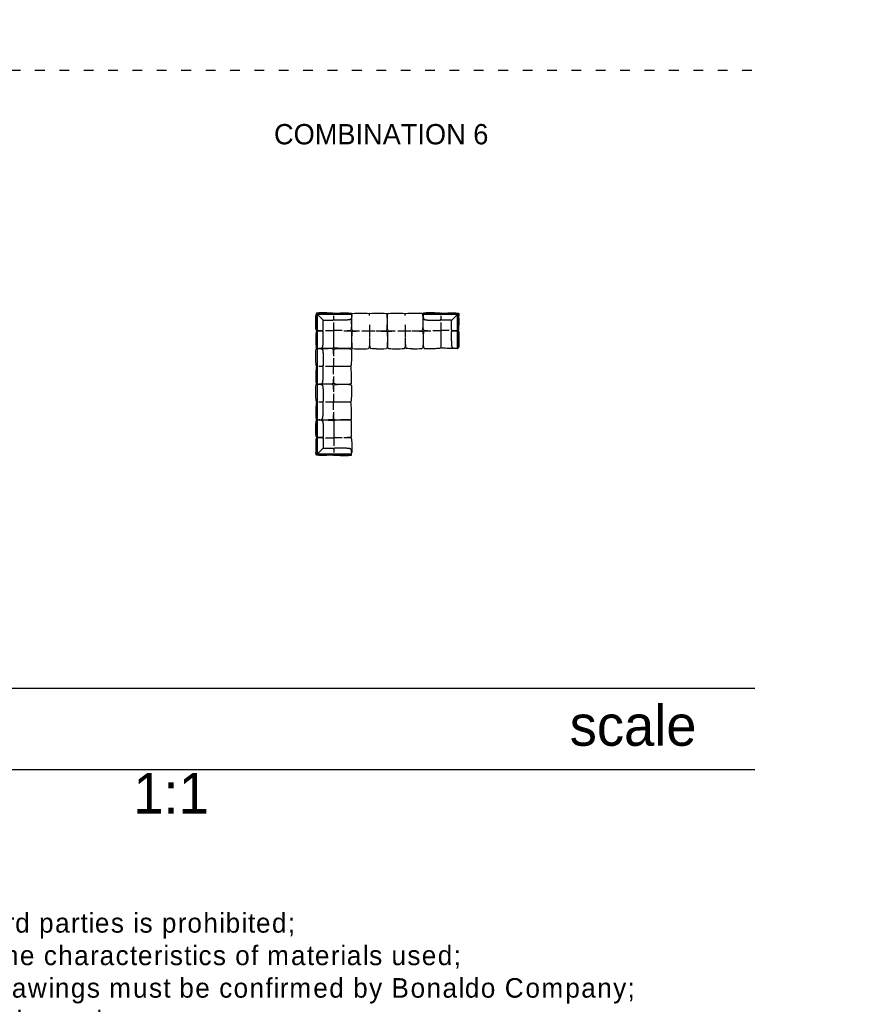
# Model space of a CAD drawing. Header units: millimetres. Extents: x -1609 to 20177350, y 5207 to 48962.
# Tile 8 of 14: x 102890 to 123401, y 5207 to 29442. Entities that reach past the tile are written whole.
import ezdxf

# ---------------------------------------------------------------- set-up
doc = ezdxf.new("R2010")
doc.units = ezdxf.units.MM
doc.linetypes.add('ACAD_ISO03W100', pattern=[30, 12, -18])
doc.layers.add('0. Text', color=7, linetype='Continuous')
doc.layers.add('1. Drawing', color=253, linetype='Continuous')
doc.styles.add('CENTURY_GOTHIC', font='GOTHIC.TTF')

msp = doc.modelspace()

# ---------------------------------------------------------------- hatches: boundary and pattern name
at = {"layer": '1. Drawing'}
h = msp.add_hatch(color=256, dxfattribs=at)
h.dxf.hatch_style = 1
h.paths.add_polyline_path([(110206, 21338), (110206, 20482, 1.041627), (110211, 20483), (110211, 20483), (110211, 21338, 1)])
h = msp.add_hatch(color=256, dxfattribs=at)
h.dxf.hatch_style = 1
h.paths.add_polyline_path([(110206, 20458), (110206, 19603, 1.041627), (110211, 19603), (110211, 19603), (110211, 20458, 1)])

# ---------------------------------------------------------------- linework, layer by layer
at = {"linetype": 'ACAD_ISO03W100', "ltscale": 20}
msp.add_lwpolyline([(66666, 28203), (120977, 28203)], dxfattribs=at)
for points in [[(120977, 12982), (66666, 12982)], [(120977, 10982), (66666, 10982)]]:
    msp.add_lwpolyline(points)
at = {"layer": '1. Drawing', "linetype": 'Continuous'}
for p, q in [((110206, 22192), (110206, 21348)), ((110211, 22197), (111055, 22197)), ((111055, 22192), (110211, 22192)), ((110211, 21348), (110211, 22192)), ((113663, 22197), (112819, 22197)), ((112819, 22192), (113663, 22192)), ((113663, 21348), (113663, 22192)), ((113668, 22192), (113668, 21348)), ((111312, 21781), (111633, 21781)), ((112192, 21782), (112513, 21782)), ((110206, 21347), (110206, 20472)), ((110211, 21348), (110211, 20472)), ((110206, 20468), (110206, 19593)), ((110211, 20468), (110211, 19593)), ((110206, 18749), (110206, 19593)), ((110211, 19593), (110211, 18749)), ((111055, 18749), (110211, 18749)), ((110211, 18744), (111055, 18744))]:
    msp.add_line(p, q, dxfattribs=at)
for points in [[(110181, 22197, 0.020557), (110177, 22152)], [(110207, 22195), (110191, 22211, 0.620427), (110183, 22208), (110181, 22197)], [(110596, 22221), (110446, 22224), (110382, 22227), (110317, 22227), (110252, 22224), (110195, 22219, 0.633573), (110192, 22211), (110362, 22042)], [(113279, 22221), (113428, 22224), (113493, 22227), (113558, 22227), (113622, 22224), (113680, 22219, -0.633573), (113683, 22211), (113512, 22042)], [(113668, 22195), (113683, 22211, -0.620427), (113692, 22208), (113694, 22197)], [(113694, 22197, -0.020557), (113698, 22152)], [(110356, 22027, -0.423775), (110377, 22047)], [(113518, 22027, 0.423775), (113498, 22047)], [(110356, 18914, 0.423775), (110377, 18894)], [(110181, 18744, -0.020557), (110177, 18790)], [(110207, 18746), (110191, 18730, -0.620427), (110183, 18733), (110181, 18744)], [(110596, 18721), (110446, 18717), (110382, 18714), (110317, 18714), (110252, 18717), (110195, 18722, -0.633573), (110192, 18730), (110362, 18900)]]:
    msp.add_lwpolyline(points, format="xyb", dxfattribs=at)
for points in [[(110377, 22047), (110380, 22047), (110386, 22047), (110392, 22047), (110398, 22047), (110410, 22047), (110422, 22047), (110428, 22047), (110434, 22047), (110440, 22046), (110445, 22046), (110451, 22046), (110456, 22046), (110552, 22047), (110556, 22047), (110561, 22047), (110565, 22046), (110569, 22046), (110573, 22046), (110577, 22046), (110580, 22046), (110584, 22046), (110587, 22047), (110590, 22047), (110593, 22047), (110596, 22048), (110598, 22049), (110601, 22049), (110603, 22050), (110605, 22051), (110607, 22052), (110609, 22053), (110610, 22054), (110612, 22055), (110613, 22056), (110614, 22058), (110615, 22059), (110616, 22061), (110616, 22061), (110616, 22063), (110616, 22064), (110617, 22065), (110617, 22067), (110617, 22069), (110617, 22071), (110617, 22073), (110617, 22076), (110617, 22079), (110617, 22080), (110617, 22082), (110617, 22084), (110617, 22086), (110617, 22088), (110617, 22090), (110617, 22092), (110617, 22094), (110617, 22097), (110617, 22099), (110617, 22102), (110617, 22105), (110617, 22108), (110617, 22111), (110617, 22114), (110618, 22117), (110618, 22121), (110618, 22124), (110618, 22128), (110618, 22132), (110618, 22136), (110618, 22140), (110618, 22144), (110618, 22149)], [(111059, 22156), (111059, 22153), (111058, 22150), (111058, 22145), (111058, 22140), (111057, 22135), (111057, 22131), (111057, 22127), (111056, 22123), (111056, 22119), (111056, 22116), (111055, 22113), (111055, 22110), (111054, 22108), (111054, 22105), (111053, 22103), (111053, 22101), (111053, 22099), (111052, 22098), (111052, 22096), (111051, 22095), (111051, 22094), (111050, 22091), (111049, 22089), (111048, 22088), (111047, 22086), (111046, 22083), (111044, 22080), (111042, 22077), (111040, 22075), (111038, 22073), (111036, 22070), (111034, 22069), (111033, 22068), (111031, 22067), (111030, 22066), (111028, 22065), (111026, 22064), (111024, 22063), (111022, 22062), (111020, 22061), (111017, 22060), (111014, 22059), (111012, 22058), (111009, 22057), (111006, 22056), (111002, 22056), (110999, 22055), (110995, 22055), (110992, 22054), (110984, 22053), (110977, 22052), (110969, 22052), (110962, 22051), (110955, 22051), (110947, 22050), (110934, 22049), (110920, 22049), (110913, 22049), (110905, 22048), (110902, 22048), (110898, 22048), (110894, 22048), (110890, 22048), (110885, 22048), (110881, 22048), (110876, 22048), (110871, 22048), (110866, 22048), (110861, 22047), (110855, 22047), (110849, 22047), (110843, 22047), (110837, 22047), (110825, 22047), (110803, 22047), (110797, 22047), (110791, 22047), (110785, 22046), (110780, 22046), (110775, 22046), (110769, 22046), (110683, 22047), (110679, 22047), (110674, 22047), (110670, 22046), (110666, 22046), (110662, 22046), (110658, 22046), (110655, 22046), (110651, 22046), (110648, 22047), (110645, 22047), (110642, 22047), (110639, 22048), (110637, 22049), (110635, 22049), (110632, 22050), (110630, 22051), (110628, 22052), (110627, 22053), (110625, 22054), (110624, 22055), (110622, 22056), (110621, 22058), (110620, 22059), (110620, 22061), (110619, 22061), (110619, 22063), (110619, 22064), (110619, 22065), (110619, 22067), (110618, 22069), (110618, 22071), (110618, 22073), (110618, 22076), (110618, 22079), (110618, 22080), (110618, 22082), (110618, 22084), (110618, 22086), (110618, 22088), (110618, 22090), (110618, 22092), (110618, 22094), (110618, 22097), (110618, 22099), (110618, 22102), (110618, 22105), (110618, 22108), (110618, 22111), (110618, 22114), (110618, 22117), (110618, 22121), (110618, 22124), (110618, 22128), (110618, 22132), (110618, 22136), (110618, 22140), (110618, 22144), (110618, 22149)], [(110641, 22221), (110779, 22224), (110854, 22227), (110918, 22227), (110983, 22224), (111047, 22219)], [(111052, 22215), (111054, 22197)], [(111055, 22192), (111056, 22183), (111059, 22150), (111058, 22116)], [(112820, 22192), (112818, 22183), (112816, 22150), (112816, 22116)], [(112816, 22156), (112816, 22153), (112816, 22150), (112816, 22145), (112817, 22140), (112817, 22135), (112817, 22131), (112818, 22127), (112818, 22123), (112819, 22119), (112819, 22116), (112819, 22113), (112820, 22110), (112820, 22108), (112821, 22105), (112821, 22103), (112822, 22101), (112822, 22099), (112823, 22098), (112823, 22096), (112823, 22095), (112824, 22094), (112825, 22091), (112826, 22089), (112826, 22088), (112827, 22086), (112829, 22083), (112831, 22080), (112832, 22077), (112834, 22075), (112836, 22073), (112839, 22070), (112840, 22069), (112842, 22068), (112843, 22067), (112845, 22066), (112847, 22065), (112849, 22064), (112851, 22063), (112853, 22062), (112855, 22061), (112857, 22060), (112860, 22059), (112863, 22058), (112866, 22057), (112869, 22056), (112872, 22056), (112876, 22055), (112879, 22055), (112883, 22054), (112890, 22053), (112898, 22052), (112905, 22052), (112913, 22051), (112920, 22051), (112927, 22050), (112941, 22049), (112955, 22049), (112962, 22049), (112969, 22048), (112973, 22048), (112977, 22048), (112981, 22048), (112985, 22048), (112989, 22048), (112994, 22048), (112998, 22048), (113003, 22048), (113009, 22048), (113014, 22047), (113020, 22047), (113025, 22047), (113031, 22047), (113037, 22047), (113050, 22047), (113072, 22047), (113078, 22047), (113084, 22047), (113089, 22046), (113095, 22046), (113100, 22046), (113105, 22046), (113191, 22047), (113196, 22047), (113200, 22047), (113205, 22046), (113209, 22046), (113213, 22046), (113216, 22046), (113220, 22046), (113223, 22046), (113226, 22047), (113229, 22047), (113232, 22047), (113235, 22048), (113238, 22049), (113240, 22049), (113242, 22050), (113244, 22051), (113246, 22052), (113248, 22053), (113250, 22054), (113251, 22055), (113252, 22056), (113253, 22058), (113254, 22059), (113255, 22061), (113255, 22061), (113255, 22063), (113256, 22064), (113256, 22065), (113256, 22067), (113256, 22069), (113256, 22071), (113256, 22073), (113257, 22076), (113257, 22079), (113257, 22080), (113257, 22082), (113257, 22084), (113257, 22086), (113257, 22088), (113257, 22090), (113257, 22092), (113257, 22094), (113257, 22097), (113257, 22099), (113257, 22102), (113257, 22105), (113257, 22108), (113257, 22111), (113257, 22114), (113257, 22117), (113257, 22121), (113257, 22124), (113257, 22128), (113257, 22132), (113257, 22136), (113257, 22140), (113257, 22144), (113257, 22149)], [(112823, 22215), (112820, 22197)], [(113234, 22221), (113096, 22224), (113021, 22227), (112956, 22227), (112892, 22224), (112827, 22219)], [(113498, 22047), (113494, 22047), (113488, 22047), (113483, 22047), (113477, 22047), (113464, 22047), (113452, 22047), (113446, 22047), (113440, 22047), (113435, 22046), (113429, 22046), (113424, 22046), (113419, 22046), (113323, 22047), (113318, 22047), (113314, 22047), (113309, 22046), (113305, 22046), (113301, 22046), (113298, 22046), (113294, 22046), (113291, 22046), (113288, 22047), (113284, 22047), (113282, 22047), (113279, 22048), (113276, 22049), (113274, 22049), (113272, 22050), (113270, 22051), (113268, 22052), (113266, 22053), (113264, 22054), (113263, 22055), (113262, 22056), (113261, 22058), (113260, 22059), (113259, 22061), (113259, 22061), (113258, 22063), (113258, 22064), (113258, 22065), (113258, 22067), (113258, 22069), (113258, 22071), (113257, 22073), (113257, 22076), (113257, 22079), (113257, 22080), (113257, 22082), (113257, 22084), (113257, 22086), (113257, 22088), (113257, 22090), (113257, 22092), (113257, 22094), (113257, 22097), (113257, 22099), (113257, 22102), (113257, 22105), (113257, 22108), (113257, 22111), (113257, 22114), (113257, 22117), (113257, 22121), (113257, 22124), (113257, 22128), (113257, 22132), (113257, 22136), (113257, 22140), (113257, 22144), (113257, 22149)], [(110206, 21786), (110259, 21786), (110264, 21786), (110268, 21786), (110272, 21786), (110276, 21786), (110279, 21786), (110283, 21786), (110286, 21786), (110290, 21786), (110293, 21786), (110296, 21786), (110299, 21786), (110302, 21786), (110304, 21786), (110307, 21786), (110309, 21786), (110312, 21786), (110314, 21786), (110316, 21786), (110318, 21786), (110320, 21786), (110322, 21786), (110323, 21786), (110325, 21786), (110328, 21786), (110331, 21787), (110333, 21787), (110335, 21787), (110337, 21787), (110339, 21787), (110340, 21787), (110341, 21788), (110342, 21788), (110343, 21788), (110345, 21789), (110346, 21790), (110347, 21791), (110349, 21792), (110350, 21793), (110351, 21795), (110352, 21797), (110353, 21799), (110354, 21801), (110354, 21803), (110355, 21805), (110356, 21808), (110356, 21811), (110357, 21814), (110357, 21817), (110357, 21820), (110357, 21823), (110357, 21827), (110357, 21830), (110357, 21834), (110357, 21838), (110357, 21843), (110357, 21847), (110357, 21852), (110358, 21938), (110358, 21943), (110357, 21948), (110357, 21954), (110357, 21969), (110357, 21975), (110357, 21981), (110357, 21993), (110356, 22006), (110356, 22012), (110356, 22018), (110356, 22023), (110356, 22027)], [(110618, 21385), (110618, 21987)], [(110618, 21385), (110618, 21987)], [(110618, 21385), (110618, 21987)], [(110618, 21385), (110618, 21987)], [(111497, 21931), (111497, 21638)], [(112377, 21932), (112377, 21639)], [(113257, 21385), (113257, 21987)], [(113257, 21385), (113257, 21987)], [(113257, 21385), (113257, 21987)], [(113257, 21385), (113257, 21987)], [(113668, 21786), (113615, 21786), (113611, 21786), (113607, 21786), (113603, 21786), (113599, 21786), (113595, 21786), (113592, 21786), (113588, 21786), (113585, 21786), (113582, 21786), (113579, 21786), (113576, 21786), (113573, 21786), (113570, 21786), (113568, 21786), (113565, 21786), (113563, 21786), (113561, 21786), (113559, 21786), (113557, 21786), (113555, 21786), (113553, 21786), (113551, 21786), (113550, 21786), (113547, 21786), (113544, 21787), (113542, 21787), (113540, 21787), (113538, 21787), (113536, 21787), (113535, 21787), (113533, 21788), (113532, 21788), (113531, 21788), (113530, 21789), (113529, 21790), (113527, 21791), (113526, 21792), (113525, 21793), (113524, 21795), (113523, 21797), (113522, 21799), (113521, 21801), (113520, 21803), (113519, 21805), (113519, 21808), (113518, 21811), (113518, 21814), (113518, 21817), (113517, 21820), (113517, 21823), (113517, 21827), (113517, 21830), (113517, 21834), (113517, 21838), (113518, 21843), (113518, 21847), (113518, 21852), (113517, 21938), (113517, 21943), (113517, 21948), (113517, 21954), (113517, 21969), (113518, 21975), (113518, 21981), (113518, 21993), (113518, 22006), (113518, 22012), (113518, 22018), (113518, 22023), (113518, 22027)], [(110275, 21347), (110277, 21347), (110281, 21347), (110284, 21348), (110288, 21348), (110291, 21349), (110294, 21349), (110296, 21349), (110298, 21350), (110301, 21350), (110303, 21351), (110304, 21351), (110306, 21352), (110307, 21352), (110309, 21352), (110310, 21353), (110312, 21354), (110314, 21355), (110316, 21356), (110318, 21356), (110321, 21358), (110324, 21360), (110326, 21361), (110329, 21363), (110331, 21366), (110333, 21368), (110334, 21369), (110336, 21371), (110337, 21372), (110338, 21374), (110339, 21376), (110340, 21378), (110341, 21380), (110342, 21382), (110343, 21384), (110344, 21387), (110345, 21389), (110346, 21392), (110346, 21395), (110347, 21398), (110348, 21401), (110348, 21405), (110349, 21408), (110350, 21412), (110351, 21419), (110351, 21427), (110352, 21434), (110353, 21442), (110353, 21449), (110353, 21456), (110354, 21470), (110355, 21484), (110355, 21491), (110355, 21498), (110355, 21502), (110355, 21506), (110356, 21510), (110356, 21514), (110356, 21518), (110356, 21523), (110356, 21528), (110356, 21532), (110356, 21538), (110356, 21543), (110356, 21549), (110356, 21554), (110356, 21560), (110356, 21566), (110357, 21579), (110357, 21591), (110357, 21597), (110357, 21603), (110357, 21608), (110357, 21614), (110358, 21619), (110358, 21624), (110357, 21720), (110357, 21725), (110357, 21729), (110357, 21734), (110357, 21738), (110357, 21742), (110357, 21745), (110357, 21749), (110357, 21752), (110357, 21755), (110357, 21759), (110356, 21761), (110356, 21764), (110355, 21767), (110354, 21769), (110354, 21771), (110353, 21773), (110352, 21775), (110351, 21777), (110350, 21779), (110349, 21780), (110347, 21781), (110346, 21782), (110345, 21783), (110343, 21784), (110342, 21784), (110341, 21785), (110340, 21785), (110339, 21785), (110337, 21785), (110335, 21785), (110333, 21785), (110331, 21786), (110328, 21786), (110325, 21786), (110323, 21786), (110322, 21786), (110320, 21786), (110318, 21786), (110316, 21786), (110314, 21786), (110312, 21786), (110309, 21786), (110307, 21786), (110304, 21786), (110302, 21786), (110299, 21786), (110296, 21786), (110293, 21786), (110290, 21786), (110286, 21786), (110283, 21786), (110279, 21786), (110276, 21786), (110272, 21786), (110268, 21786), (110264, 21786), (110259, 21786), (110206, 21786)], [(110414, 21788), (110618, 21788)], [(110821, 21788), (110618, 21788)], [(113054, 21788), (113257, 21788)], [(113460, 21788), (113257, 21788)], [(113599, 21347), (113597, 21347), (113594, 21347), (113590, 21348), (113587, 21348), (113584, 21349), (113581, 21349), (113579, 21349), (113576, 21350), (113574, 21350), (113572, 21351), (113570, 21351), (113569, 21352), (113567, 21352), (113566, 21352), (113564, 21353), (113562, 21354), (113560, 21355), (113558, 21356), (113557, 21356), (113554, 21358), (113551, 21360), (113548, 21361), (113546, 21363), (113544, 21366), (113541, 21368), (113540, 21369), (113539, 21371), (113538, 21372), (113537, 21374), (113536, 21376), (113535, 21378), (113534, 21380), (113533, 21382), (113532, 21384), (113531, 21387), (113530, 21389), (113529, 21392), (113528, 21395), (113527, 21398), (113527, 21401), (113526, 21405), (113526, 21408), (113525, 21412), (113524, 21419), (113523, 21427), (113523, 21434), (113522, 21442), (113522, 21449), (113521, 21456), (113520, 21470), (113520, 21484), (113520, 21491), (113519, 21498), (113519, 21502), (113519, 21506), (113519, 21510), (113519, 21514), (113519, 21518), (113519, 21523), (113519, 21528), (113519, 21532), (113518, 21538), (113518, 21543), (113518, 21549), (113518, 21554), (113518, 21560), (113518, 21566), (113518, 21579), (113518, 21591), (113518, 21597), (113517, 21603), (113517, 21608), (113517, 21614), (113517, 21619), (113517, 21624), (113518, 21720), (113518, 21725), (113518, 21729), (113517, 21734), (113517, 21738), (113517, 21742), (113517, 21745), (113517, 21749), (113517, 21752), (113518, 21755), (113518, 21759), (113518, 21761), (113519, 21764), (113519, 21767), (113520, 21769), (113521, 21771), (113522, 21773), (113523, 21775), (113524, 21777), (113525, 21779), (113526, 21780), (113527, 21781), (113529, 21782), (113530, 21783), (113531, 21784), (113532, 21784), (113533, 21785), (113535, 21785), (113536, 21785), (113538, 21785), (113540, 21785), (113542, 21785), (113544, 21786), (113547, 21786), (113550, 21786), (113551, 21786), (113553, 21786), (113555, 21786), (113557, 21786), (113559, 21786), (113561, 21786), (113563, 21786), (113565, 21786), (113568, 21786), (113570, 21786), (113573, 21786), (113576, 21786), (113579, 21786), (113582, 21786), (113585, 21786), (113588, 21786), (113592, 21786), (113595, 21786), (113599, 21786), (113603, 21786), (113607, 21786), (113611, 21786), (113615, 21786), (113668, 21786)], [(110182, 20932), (110179, 21071), (110176, 21146), (110176, 21211), (110179, 21275), (110184, 21340)], [(110188, 21344), (110206, 21347)], [(110211, 21347), (110220, 21349), (110253, 21351), (110287, 21351)], [(110247, 21351), (110250, 21351), (110253, 21351), (110258, 21350), (110263, 21350), (110268, 21350), (110272, 21349), (110276, 21349), (110280, 21349), (110284, 21348), (110287, 21348), (110290, 21348), (110293, 21347), (110295, 21347), (110298, 21346), (110300, 21346), (110302, 21345), (110304, 21345), (110305, 21344), (110307, 21344), (110308, 21344), (110309, 21343), (110312, 21342), (110314, 21341), (110315, 21340), (110317, 21340), (110320, 21338), (110323, 21336), (110326, 21335), (110328, 21333), (110330, 21331), (110333, 21328), (110334, 21327), (110335, 21325), (110336, 21324), (110337, 21322), (110338, 21320), (110339, 21318), (110340, 21316), (110341, 21314), (110342, 21312), (110343, 21309), (110344, 21307), (110345, 21304), (110346, 21301), (110347, 21298), (110347, 21295), (110348, 21291), (110348, 21288), (110349, 21284), (110350, 21277), (110351, 21269), (110351, 21262), (110352, 21254), (110352, 21247), (110353, 21240), (110353, 21226), (110354, 21212), (110354, 21205), (110355, 21198), (110355, 21194), (110355, 21190), (110355, 21186), (110355, 21182), (110355, 21178), (110355, 21173), (110355, 21168), (110355, 21164), (110355, 21158), (110356, 21153), (110356, 21147), (110356, 21142), (110356, 21136), (110356, 21130), (110356, 21117), (110356, 21095), (110356, 21089), (110356, 21083), (110357, 21078), (110357, 21072), (110357, 21067), (110357, 21062), (110356, 20976), (110356, 20971), (110356, 20967), (110357, 20962), (110357, 20958), (110357, 20954), (110357, 20951), (110357, 20947), (110357, 20944), (110356, 20941), (110356, 20937), (110356, 20935), (110355, 20932), (110354, 20929), (110354, 20927), (110353, 20925), (110352, 20923), (110351, 20921), (110350, 20919), (110349, 20917), (110348, 20916), (110347, 20915), (110345, 20914), (110344, 20913), (110342, 20912), (110342, 20912), (110340, 20911), (110339, 20911), (110338, 20911), (110336, 20911), (110334, 20911), (110332, 20911), (110330, 20910), (110327, 20910), (110324, 20910), (110323, 20910), (110321, 20910), (110319, 20910), (110317, 20910), (110315, 20910), (110313, 20910), (110311, 20910), (110309, 20910), (110306, 20910), (110304, 20910), (110301, 20910), (110298, 20910), (110295, 20910), (110292, 20910), (110289, 20910), (110286, 20910), (110282, 20910), (110279, 20910), (110275, 20910), (110271, 20910), (110267, 20910), (110263, 20910), (110259, 20910), (110254, 20910)], [(110615, 21113), (110615, 20910)], [(110182, 20887), (110179, 20749), (110176, 20674), (110176, 20609), (110179, 20545), (110184, 20480)], [(110247, 20469), (110250, 20469), (110253, 20469), (110258, 20469), (110263, 20470), (110268, 20470), (110272, 20471), (110276, 20471), (110280, 20471), (110284, 20472), (110287, 20472), (110290, 20472), (110293, 20473), (110295, 20473), (110298, 20474), (110300, 20474), (110302, 20475), (110304, 20475), (110305, 20476), (110307, 20476), (110308, 20476), (110309, 20477), (110312, 20478), (110314, 20479), (110315, 20480), (110317, 20480), (110320, 20482), (110323, 20484), (110326, 20485), (110328, 20487), (110330, 20489), (110333, 20492), (110334, 20493), (110335, 20495), (110336, 20496), (110337, 20498), (110338, 20500), (110339, 20502), (110340, 20504), (110341, 20506), (110342, 20508), (110343, 20511), (110344, 20513), (110345, 20516), (110346, 20519), (110347, 20522), (110347, 20525), (110348, 20529), (110348, 20532), (110349, 20536), (110350, 20543), (110351, 20551), (110351, 20558), (110352, 20566), (110352, 20573), (110353, 20580), (110353, 20594), (110354, 20608), (110354, 20615), (110355, 20622), (110355, 20626), (110355, 20630), (110355, 20634), (110355, 20638), (110355, 20642), (110355, 20647), (110355, 20652), (110355, 20656), (110355, 20662), (110356, 20667), (110356, 20673), (110356, 20688), (110356, 20694), (110356, 20700), (110356, 20713), (110356, 20725), (110356, 20731), (110356, 20737), (110357, 20742), (110357, 20748), (110357, 20753), (110357, 20758), (110356, 20844), (110356, 20849), (110356, 20853), (110357, 20858), (110357, 20862), (110357, 20866), (110357, 20869), (110357, 20873), (110357, 20876), (110356, 20879), (110356, 20882), (110356, 20885), (110355, 20888), (110354, 20891), (110354, 20893), (110353, 20895), (110352, 20897), (110351, 20899), (110350, 20901), (110349, 20903), (110348, 20904), (110347, 20905), (110345, 20906), (110344, 20907), (110342, 20908), (110342, 20908), (110340, 20909), (110339, 20909), (110338, 20909), (110336, 20909), (110334, 20909), (110332, 20909), (110330, 20910), (110327, 20910), (110324, 20910), (110323, 20910), (110321, 20910), (110319, 20910), (110317, 20910), (110315, 20910), (110313, 20910), (110311, 20910), (110309, 20910), (110306, 20910), (110304, 20910), (110301, 20910), (110298, 20910), (110295, 20910), (110292, 20910), (110289, 20910), (110286, 20910), (110282, 20910), (110279, 20910), (110275, 20910), (110271, 20910), (110267, 20910), (110263, 20910), (110259, 20910), (110254, 20910)], [(111018, 20910), (110416, 20910)], [(111018, 20910), (110416, 20910)], [(111018, 20910), (110416, 20910)], [(111018, 20910), (110416, 20910)], [(110615, 20717), (110615, 20910)], [(110182, 20053), (110179, 20192), (110176, 20267), (110176, 20331), (110179, 20396), (110184, 20460)], [(110188, 20476), (110206, 20473)], [(110188, 20465), (110206, 20467)], [(110211, 20473), (110220, 20471), (110253, 20469), (110287, 20469)], [(110211, 20468), (110220, 20469), (110253, 20472), (110287, 20471)], [(110247, 20472), (110250, 20472), (110253, 20472), (110258, 20471), (110263, 20471), (110268, 20471), (110272, 20470), (110276, 20470), (110280, 20469), (110284, 20469), (110287, 20469), (110290, 20468), (110293, 20468), (110295, 20467), (110298, 20467), (110300, 20466), (110302, 20466), (110304, 20466), (110305, 20465), (110307, 20465), (110308, 20464), (110309, 20464), (110312, 20463), (110314, 20462), (110315, 20461), (110317, 20460), (110320, 20459), (110323, 20457), (110326, 20455), (110328, 20453), (110330, 20451), (110333, 20449), (110334, 20447), (110335, 20446), (110336, 20444), (110337, 20443), (110338, 20441), (110339, 20439), (110340, 20437), (110341, 20435), (110342, 20433), (110343, 20430), (110344, 20428), (110345, 20425), (110346, 20422), (110347, 20419), (110347, 20415), (110348, 20412), (110348, 20408), (110349, 20405), (110350, 20397), (110351, 20390), (110351, 20382), (110352, 20375), (110352, 20368), (110353, 20360), (110353, 20347), (110354, 20333), (110354, 20326), (110355, 20319), (110355, 20315), (110355, 20311), (110355, 20307), (110355, 20303), (110355, 20298), (110355, 20294), (110355, 20289), (110355, 20284), (110355, 20279), (110356, 20274), (110356, 20268), (110356, 20262), (110356, 20256), (110356, 20250), (110356, 20238), (110356, 20216), (110356, 20210), (110356, 20204), (110357, 20198), (110357, 20193), (110357, 20188), (110357, 20183), (110356, 20097), (110356, 20092), (110356, 20087), (110357, 20083), (110357, 20079), (110357, 20075), (110357, 20071), (110357, 20068), (110357, 20064), (110356, 20061), (110356, 20058), (110356, 20055), (110355, 20053), (110354, 20050), (110354, 20048), (110353, 20045), (110352, 20043), (110351, 20041), (110350, 20040), (110349, 20038), (110348, 20037), (110347, 20035), (110345, 20034), (110344, 20033), (110342, 20033), (110342, 20032), (110340, 20032), (110339, 20032), (110338, 20032), (110336, 20032), (110334, 20031), (110332, 20031), (110330, 20031), (110327, 20031), (110324, 20031), (110323, 20031), (110321, 20031), (110319, 20031), (110317, 20031), (110315, 20031), (110313, 20031), (110311, 20031), (110309, 20031), (110306, 20031), (110304, 20031), (110301, 20031), (110298, 20031), (110295, 20031), (110292, 20031), (110289, 20031), (110286, 20031), (110282, 20031), (110279, 20031), (110275, 20031), (110271, 20031), (110267, 20031), (110263, 20031), (110259, 20031), (110254, 20031)], [(110615, 20234), (110615, 20031)], [(110182, 20007), (110179, 19869), (110176, 19795), (110176, 19730), (110179, 19665), (110184, 19601)], [(110247, 19590), (110250, 19590), (110253, 19590), (110258, 19590), (110263, 19591), (110268, 19591), (110272, 19591), (110276, 19592), (110280, 19592), (110284, 19592), (110287, 19593), (110290, 19593), (110293, 19594), (110295, 19594), (110298, 19594), (110300, 19595), (110302, 19595), (110304, 19596), (110305, 19596), (110307, 19597), (110308, 19597), (110309, 19598), (110312, 19598), (110314, 19599), (110315, 19600), (110317, 19601), (110320, 19603), (110323, 19604), (110326, 19606), (110328, 19608), (110330, 19610), (110333, 19613), (110334, 19614), (110335, 19615), (110336, 19617), (110337, 19619), (110338, 19620), (110339, 19622), (110340, 19624), (110341, 19626), (110342, 19629), (110343, 19631), (110344, 19634), (110345, 19637), (110346, 19640), (110347, 19643), (110347, 19646), (110348, 19649), (110348, 19653), (110349, 19657), (110350, 19664), (110351, 19672), (110351, 19679), (110352, 19687), (110352, 19694), (110353, 19701), (110353, 19715), (110354, 19729), (110354, 19736), (110355, 19743), (110355, 19747), (110355, 19750), (110355, 19754), (110355, 19759), (110355, 19763), (110355, 19767), (110355, 19772), (110355, 19777), (110355, 19782), (110356, 19788), (110356, 19793), (110356, 19809), (110356, 19815), (110356, 19821), (110356, 19833), (110356, 19845), (110356, 19851), (110356, 19857), (110357, 19863), (110357, 19868), (110357, 19874), (110357, 19879), (110356, 19965), (110356, 19969), (110356, 19974), (110357, 19978), (110357, 19982), (110357, 19986), (110357, 19990), (110357, 19994), (110357, 19997), (110356, 20000), (110356, 20003), (110356, 20006), (110355, 20009), (110354, 20011), (110354, 20014), (110353, 20016), (110352, 20018), (110351, 20020), (110350, 20022), (110349, 20023), (110348, 20025), (110347, 20026), (110345, 20027), (110344, 20028), (110342, 20029), (110342, 20029), (110340, 20029), (110339, 20029), (110338, 20030), (110336, 20030), (110334, 20030), (110332, 20030), (110330, 20030), (110327, 20030), (110324, 20030), (110323, 20030), (110321, 20030), (110319, 20030), (110317, 20030), (110315, 20030), (110313, 20030), (110311, 20031), (110309, 20031), (110306, 20031), (110304, 20031), (110301, 20031), (110298, 20031), (110295, 20031), (110292, 20031), (110289, 20031), (110286, 20031), (110282, 20031), (110279, 20031), (110275, 20031), (110271, 20031), (110267, 20031), (110263, 20031), (110259, 20031), (110254, 20031)], [(111018, 20031), (110416, 20031)], [(111018, 20031), (110416, 20031)], [(111018, 20031), (110416, 20031)], [(111018, 20031), (110416, 20031)], [(110615, 19837), (110615, 20031)], [(110188, 19597), (110206, 19594)], [(110275, 19594), (110277, 19594), (110281, 19594), (110284, 19593), (110288, 19593), (110291, 19593), (110294, 19592), (110296, 19592), (110298, 19591), (110301, 19591), (110303, 19590), (110304, 19590), (110306, 19590), (110307, 19589), (110309, 19589), (110310, 19588), (110312, 19587), (110314, 19586), (110316, 19586), (110318, 19585), (110321, 19583), (110324, 19581), (110326, 19580), (110329, 19578), (110331, 19576), (110333, 19573), (110334, 19572), (110336, 19570), (110337, 19569), (110338, 19567), (110339, 19565), (110340, 19564), (110341, 19562), (110342, 19559), (110343, 19557), (110344, 19555), (110345, 19552), (110346, 19549), (110346, 19546), (110347, 19543), (110348, 19540), (110348, 19536), (110349, 19533), (110350, 19529), (110351, 19522), (110351, 19514), (110352, 19507), (110353, 19499), (110353, 19492), (110353, 19485), (110354, 19471), (110355, 19457), (110355, 19450), (110355, 19443), (110355, 19439), (110355, 19435), (110356, 19431), (110356, 19427), (110356, 19423), (110356, 19418), (110356, 19414), (110356, 19409), (110356, 19404), (110356, 19398), (110356, 19392), (110356, 19387), (110356, 19381), (110356, 19375), (110357, 19363), (110357, 19350), (110357, 19344), (110357, 19339), (110357, 19333), (110357, 19327), (110358, 19322), (110358, 19317), (110357, 19221), (110357, 19216), (110357, 19212), (110357, 19208), (110357, 19203), (110357, 19200), (110357, 19196), (110357, 19192), (110357, 19189), (110357, 19186), (110357, 19183), (110356, 19180), (110356, 19177), (110355, 19174), (110354, 19172), (110354, 19170), (110353, 19168), (110352, 19166), (110351, 19164), (110350, 19162), (110349, 19161), (110347, 19160), (110346, 19159), (110345, 19158), (110343, 19157), (110342, 19157), (110341, 19157), (110340, 19156), (110339, 19156), (110337, 19156), (110335, 19156), (110333, 19156), (110331, 19156), (110328, 19156), (110325, 19155), (110323, 19155), (110322, 19155), (110320, 19155), (110318, 19155), (110316, 19155), (110314, 19155), (110312, 19155), (110309, 19155), (110307, 19155), (110304, 19155), (110302, 19155), (110299, 19155), (110296, 19155), (110293, 19155), (110290, 19155), (110286, 19155), (110283, 19155), (110279, 19155), (110276, 19155), (110272, 19155), (110268, 19155), (110264, 19155), (110259, 19155), (110206, 19155)], [(110211, 19593), (110220, 19592), (110253, 19590), (110287, 19590)], [(110618, 19557), (110618, 18954)], [(110618, 19557), (110618, 18954)], [(110618, 19557), (110618, 18954)], [(110618, 19557), (110618, 18954)], [(110206, 19155), (110259, 19155), (110264, 19155), (110268, 19155), (110272, 19155), (110276, 19155), (110279, 19155), (110283, 19155), (110286, 19155), (110290, 19155), (110293, 19155), (110296, 19155), (110299, 19155), (110302, 19155), (110304, 19155), (110307, 19155), (110309, 19155), (110312, 19155), (110314, 19155), (110316, 19155), (110318, 19155), (110320, 19155), (110322, 19155), (110323, 19155), (110325, 19155), (110328, 19155), (110331, 19155), (110333, 19155), (110335, 19154), (110337, 19154), (110339, 19154), (110340, 19154), (110341, 19154), (110342, 19153), (110343, 19153), (110345, 19152), (110346, 19151), (110347, 19150), (110349, 19149), (110350, 19148), (110351, 19146), (110352, 19145), (110353, 19143), (110354, 19141), (110354, 19138), (110355, 19136), (110356, 19133), (110356, 19131), (110357, 19128), (110357, 19125), (110357, 19121), (110357, 19118), (110357, 19114), (110357, 19111), (110357, 19107), (110357, 19103), (110357, 19098), (110357, 19094), (110357, 19089), (110358, 19003), (110358, 18998), (110357, 18993), (110357, 18987), (110357, 18972), (110357, 18966), (110357, 18960), (110357, 18948), (110356, 18936), (110356, 18930), (110356, 18924), (110356, 18918), (110356, 18914)], [(110414, 19153), (110618, 19153)], [(110821, 19153), (110618, 19153)], [(110377, 18894), (110380, 18894), (110386, 18894), (110392, 18894), (110398, 18894), (110410, 18894), (110422, 18894), (110428, 18894), (110434, 18895), (110440, 18895), (110445, 18895), (110451, 18895), (110456, 18895), (110552, 18894), (110556, 18894), (110561, 18895), (110565, 18895), (110569, 18895), (110573, 18895), (110577, 18895), (110580, 18895), (110584, 18895), (110587, 18895), (110590, 18894), (110593, 18894), (110596, 18893), (110598, 18893), (110601, 18892), (110603, 18891), (110605, 18890), (110607, 18889), (110609, 18888), (110610, 18887), (110612, 18886), (110613, 18885), (110614, 18884), (110615, 18882), (110616, 18881), (110616, 18880), (110616, 18879), (110616, 18877), (110617, 18876), (110617, 18874), (110617, 18873), (110617, 18871), (110617, 18868), (110617, 18866), (110617, 18863), (110617, 18861), (110617, 18859), (110617, 18857), (110617, 18855), (110617, 18853), (110617, 18851), (110617, 18849), (110617, 18847), (110617, 18844), (110617, 18842), (110617, 18839), (110617, 18836), (110617, 18833), (110617, 18830), (110617, 18827), (110618, 18824), (110618, 18820), (110618, 18817), (110618, 18813), (110618, 18809), (110618, 18805), (110618, 18801), (110618, 18797), (110618, 18792)], [(111059, 18785), (111059, 18788), (111058, 18791), (111058, 18796), (111058, 18801), (111057, 18806), (111057, 18811), (111057, 18815), (111056, 18818), (111056, 18822), (111056, 18825), (111055, 18828), (111055, 18831), (111054, 18834), (111054, 18836), (111053, 18838), (111053, 18840), (111053, 18842), (111052, 18843), (111052, 18845), (111051, 18846), (111051, 18848), (111050, 18850), (111049, 18852), (111048, 18854), (111047, 18855), (111046, 18858), (111044, 18861), (111042, 18864), (111040, 18866), (111038, 18869), (111036, 18871), (111034, 18872), (111033, 18873), (111031, 18874), (111030, 18875), (111028, 18876), (111026, 18878), (111024, 18879), (111022, 18880), (111020, 18881), (111017, 18881), (111014, 18882), (111012, 18883), (111009, 18884), (111006, 18885), (111002, 18885), (110999, 18886), (110995, 18887), (110992, 18887), (110984, 18888), (110977, 18889), (110969, 18890), (110962, 18890), (110955, 18891), (110947, 18891), (110934, 18892), (110920, 18892), (110913, 18892), (110905, 18893), (110902, 18893), (110898, 18893), (110894, 18893), (110890, 18893), (110885, 18893), (110881, 18893), (110876, 18894), (110871, 18894), (110866, 18894), (110861, 18894), (110855, 18894), (110849, 18894), (110843, 18894), (110837, 18894), (110825, 18894), (110803, 18894), (110797, 18894), (110791, 18895), (110785, 18895), (110780, 18895), (110775, 18895), (110769, 18895), (110683, 18894), (110679, 18894), (110674, 18895), (110670, 18895), (110666, 18895), (110662, 18895), (110658, 18895), (110655, 18895), (110651, 18895), (110648, 18895), (110645, 18894), (110642, 18894), (110639, 18893), (110637, 18893), (110635, 18892), (110632, 18891), (110630, 18890), (110628, 18889), (110627, 18888), (110625, 18887), (110624, 18886), (110622, 18885), (110621, 18884), (110620, 18882), (110620, 18881), (110619, 18880), (110619, 18879), (110619, 18877), (110619, 18876), (110619, 18874), (110618, 18873), (110618, 18871), (110618, 18868), (110618, 18866), (110618, 18863), (110618, 18861), (110618, 18859), (110618, 18857), (110618, 18855), (110618, 18853), (110618, 18851), (110618, 18849), (110618, 18847), (110618, 18844), (110618, 18842), (110618, 18839), (110618, 18836), (110618, 18833), (110618, 18830), (110618, 18827), (110618, 18824), (110618, 18820), (110618, 18817), (110618, 18813), (110618, 18809), (110618, 18805), (110618, 18801), (110618, 18797), (110618, 18792)], [(110641, 18721), (110779, 18717), (110854, 18714), (110918, 18714), (110983, 18717), (111047, 18723)], [(111052, 18727), (111054, 18744)], [(111055, 18749), (111056, 18758), (111059, 18791), (111058, 18826)]]:
    msp.add_lwpolyline(points, dxfattribs=at)
for centre, radius, start, end in [((110211, 22192), 5, 90, 180), ((110594, 22197), 23.4, 0.3007, 90.0859), ((110641, 22197), 23.4, 89.9141, 179.6993), ((111055, 22195), 2.5, 270, 90), ((112819, 22195), 2.5, 90, 270), ((113234, 22197), 23.4, 0.3007, 90.0859), ((113280, 22197), 23.4, 89.9141, 179.6993), ((113663, 22192), 5, 0, 90), ((110206, 21809), 23.4, 179.9141, 269.6993), ((110206, 21763), 23.4, 90.3007, 180.0859), ((110883, 23323), 1536, 269.4413, 275.4373), ((111232, 23317), 1536, 264.5627, 270.5587), ((111681, 25517), 3736, 269.6413, 273.486), ((112112, 23318), 1536, 264.5627, 270.5587), ((112561, 25518), 3736, 269.6413, 273.486), ((112992, 23323), 1536, 264.5627, 270.5587), ((113668, 21809), 23.4, 270.3007, 0.0859), ((113668, 21763), 23.4, 359.9141, 89.6993), ((110208, 21348), 2.5, 0, 180), ((110209, 21348), 2.5, 180, 0), ((111277, 23971), 2630, 265.8453, 274.1547), ((111466, 21373), 25, 275.4373, 354.5619), ((111529, 21373), 25, 185.4381, 264.5627), ((111672, 25357), 4016, 269.9994, 273.3621), ((112157, 23972), 2630, 265.8453, 274.1547), ((112345, 21373), 25, 275.4373, 354.5619), ((112409, 21373), 25, 185.4381, 264.5627), ((112552, 25358), 4016, 269.9994, 273.3621), ((113666, 21348), 2.5, 180, 0), ((109080, 21175), 1536, 359.4413, 5.4373), ((110206, 20933), 23.4, 179.9141, 269.6993), ((110206, 20887), 23.4, 90.3007, 180.0859), ((109080, 20645), 1536, 354.5627, 0.5587), ((110208, 20472), 2.5, 180, 360), ((110208, 20468), 2.5, 0, 180), ((109080, 20296), 1536, 359.4413, 5.4373), ((110206, 20054), 23.4, 179.9141, 269.6993), ((110206, 20007), 23.4, 90.3007, 180.0859), ((109080, 19766), 1536, 354.5627, 0.5587), ((110209, 19593), 2.5, 0, 180), ((110208, 19593), 2.5, 180, 360), ((110206, 19179), 23.4, 179.9141, 269.6993), ((110206, 19132), 23.4, 90.3007, 180.0859), ((110883, 17618), 1536, 84.5627, 90.5587), ((110211, 18749), 5, 180, 270), ((110594, 18744), 23.4, 269.9141, 359.6993), ((110641, 18744), 23.4, 180.3007, 270.0859), ((111055, 18746), 2.5, 270, 90)]:
    msp.add_arc(centre, radius, start, end, dxfattribs=at)
at = {"layer": '1. Drawing', "linetype": 'Continuous', "extrusion": (0, 0, -1)}
for centre, radius, start, end in [((-111089, 22189), 25, 5.4381, 84.5627), ((-111274, 19671), 2550, 85.7807, 94.8044), ((-111488, 22207), 5, 96.1916, 148.7731), ((-111507, 22207), 5, 31.2269, 83.8084), ((-111720, 19672), 2549, 85.1938, 94.2209), ((-111905, 22189), 25, 95.4373, 174.5619), ((-111969, 22190), 25, 5.4381, 84.5627), ((-112154, 19671), 2550, 85.7807, 94.8044), ((-112367, 22208), 5, 96.1916, 148.7731), ((-112387, 22208), 5, 31.2269, 83.8084), ((-112600, 19673), 2549, 85.1938, 94.2209), ((-112785, 22190), 25, 95.4373, 174.5619), ((-111026, 21819), 25, 185.4381, 264.5627), ((-112849, 21819), 25, 275.4373, 354.5619), ((-110883, 20251), 1536, 89.4413, 95.4373), ((-111026, 21755), 25, 95.4373, 174.5619), ((-111089, 21813), 25, 275.4373, 354.5619), ((-111089, 21749), 25, 5.4381, 84.5627), ((-111232, 20245), 1536, 84.5627, 90.5587), ((-111681, 18045), 3736, 89.6413, 93.486), ((-111906, 21813), 25, 185.4381, 264.5627), ((-111906, 21749), 25, 95.4373, 174.5619), ((-111969, 21813), 25, 275.4373, 354.5619), ((-111969, 21750), 25, 5.4381, 84.5627), ((-112112, 20245), 1536, 84.5627, 90.5587), ((-112561, 18046), 3736, 89.6413, 93.486), ((-112785, 21813), 25, 185.4381, 264.5627), ((-112785, 21750), 25, 95.4373, 174.5619), ((-112849, 21755), 25, 5.4381, 84.5627), ((-112992, 20251), 1536, 84.5627, 90.5587), ((-110209, 21378), 25, 275.4373, 354.5619), ((-110584, 21318), 25, 95.4381, 174.5627), ((-110648, 21318), 25, 5.4373, 84.5619), ((-111026, 21378), 25, 185.4381, 264.5627), ((-111025, 21318), 25, 95.4381, 174.5627), ((-111089, 21373), 25, 275.4373, 354.5619), ((-111672, 22877), 1536, 270, 275.4373), ((-111906, 21373), 25, 185.4381, 264.5627), ((-111969, 21373), 25, 275.4373, 354.5619), ((-112552, 22878), 1536, 270, 275.4373), ((-112785, 21373), 25, 185.4381, 264.5627), ((-112849, 21378), 25, 275.4373, 354.5619), ((-113665, 21378), 25, 185.4381, 264.5627), ((-112152, 21175), 1536, 359.4413, 5.4373), ((-112152, 20645), 1536, 354.5627, 0.5587), ((-110584, 20502), 25, 185.4373, 264.5619), ((-110584, 20439), 25, 95.4381, 174.5627), ((-112152, 20296), 1536, 359.4413, 5.4373), ((-110648, 20502), 25, 275.4381, 354.5627), ((-110648, 20439), 25, 5.4373, 84.5619), ((-111025, 20502), 25, 185.4373, 264.5619), ((-111025, 20439), 25, 95.4381, 174.5627), ((-112152, 19766), 1536, 354.5627, 0.5587), ((-110209, 19563), 25, 5.4381, 84.5627), ((-110584, 19622), 25, 185.4373, 264.5619), ((-110648, 19622), 25, 275.4381, 354.5627), ((-111025, 19622), 25, 185.4373, 264.5619), ((-111026, 19563), 25, 95.4373, 174.5619), ((-110883, 20690), 1536, 264.5627, 270.5587), ((-111026, 19186), 25, 185.4381, 264.5627), ((-111026, 19122), 25, 95.4373, 174.5619)]:
    msp.add_arc(centre, radius, start, end, dxfattribs=at)
at = {"layer": '1. Drawing', "linetype": 'Continuous'}
for points, weights in [([(110183, 21809), (110171, 21881), (110177, 22152)], [0.998866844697, 0.993813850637, 0.998866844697]), ([(111047, 22219), (111051, 22218), (111052, 22215)], [1, 0.803670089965, 1]), ([(111051, 21816), (111065, 21881), (111059, 22152)], [0.998866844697, 0.993813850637, 0.998866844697]), ([(111064, 21810), (111050, 22046), (111064, 22192)], [0.998866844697, 0.993813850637, 0.998866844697]), ([(111497, 22162), (111498, 22199), (111492, 22210)], [0.996366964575, 0.99610753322, 0.998376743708]), ([(111497, 22162), (111497, 22199), (111503, 22210)], [0.996366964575, 0.99610753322, 0.998376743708]), ([(111930, 21810), (111944, 22046), (111930, 22192)], [0.998866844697, 0.993813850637, 0.998866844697]), ([(111944, 21811), (111930, 22047), (111944, 22192)], [0.998866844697, 0.993813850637, 0.998866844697]), ([(112377, 22163), (112378, 22200), (112372, 22210)], [0.996366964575, 0.99610753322, 0.998376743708]), ([(112377, 22163), (112377, 22200), (112383, 22210)], [0.996366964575, 0.99610753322, 0.998376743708]), ([(112810, 21811), (112824, 22047), (112810, 22192)], [0.998866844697, 0.993813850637, 0.998866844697]), ([(112824, 21816), (112810, 21881), (112816, 22152)], [0.998866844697, 0.993813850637, 0.998866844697]), ([(112827, 22219), (112824, 22218), (112823, 22215)], [1, 0.803670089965, 1]), ([(113692, 21809), (113704, 21881), (113698, 22152)], [0.998866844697, 0.993813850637, 0.998866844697]), ([(110183, 21763), (110171, 21521), (110185, 21375)], [0.998866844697, 0.993813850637, 0.998866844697]), ([(111051, 21758), (111065, 21521), (111051, 21375)], [0.998866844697, 0.993813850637, 0.998866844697]), ([(111064, 21752), (111050, 21606), (111064, 21370)], [0.998866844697, 0.993813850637, 0.998866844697]), ([(111497, 21621), (111498, 21450), (111490, 21370)], [0.996366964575, 0.996081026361, 0.998866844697]), ([(111497, 21621), (111497, 21450), (111504, 21370)], [0.996366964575, 0.996081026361, 0.998866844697]), ([(111930, 21752), (111944, 21606), (111930, 21370)], [0.998866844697, 0.993813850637, 0.998866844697]), ([(111944, 21752), (111930, 21607), (111944, 21371)], [0.998866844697, 0.993813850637, 0.998866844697]), ([(112377, 21622), (112378, 21451), (112370, 21371)], [0.996366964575, 0.996081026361, 0.998866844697]), ([(112377, 21622), (112376, 21451), (112384, 21371)], [0.996366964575, 0.996081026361, 0.998866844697]), ([(112810, 21752), (112824, 21607), (112810, 21371)], [0.998866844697, 0.993813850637, 0.998866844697]), ([(112824, 21758), (112810, 21521), (112824, 21375)], [0.998866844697, 0.993813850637, 0.998866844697]), ([(113692, 21763), (113704, 21521), (113690, 21375)], [0.998866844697, 0.993813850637, 0.998866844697]), ([(110184, 21340), (110185, 21343), (110188, 21344)], [1, 0.803670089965, 1]), ([(110587, 21343), (110522, 21357), (110251, 21351)], [0.998866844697, 0.993813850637, 0.998866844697]), ([(110645, 21343), (110882, 21357), (111028, 21343)], [0.998866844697, 0.993813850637, 0.998866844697]), ([(110184, 20480), (110185, 20477), (110188, 20476)], [1, 0.803670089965, 1]), ([(110184, 20460), (110185, 20464), (110188, 20465)], [1, 0.803670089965, 1]), ([(110587, 20477), (110522, 20463), (110251, 20469)], [0.998866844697, 0.993813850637, 0.998866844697]), ([(110587, 20464), (110522, 20478), (110251, 20472)], [0.998866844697, 0.993813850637, 0.998866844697]), ([(110645, 20477), (110882, 20463), (111028, 20477)], [0.998866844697, 0.993813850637, 0.998866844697]), ([(110645, 20464), (110882, 20478), (111028, 20464)], [0.998866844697, 0.993813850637, 0.998866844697]), ([(110183, 19179), (110171, 19420), (110185, 19566)], [0.998866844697, 0.993813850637, 0.998866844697]), ([(110184, 19601), (110185, 19597), (110188, 19597)], [1, 0.803670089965, 1]), ([(110587, 19598), (110522, 19584), (110251, 19590)], [0.998866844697, 0.993813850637, 0.998866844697]), ([(110645, 19598), (110882, 19584), (111028, 19598)], [0.998866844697, 0.993813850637, 0.998866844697]), ([(111051, 19184), (111065, 19420), (111051, 19566)], [0.998866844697, 0.993813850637, 0.998866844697]), ([(110183, 19132), (110171, 19060), (110177, 18790)], [0.998866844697, 0.993813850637, 0.998866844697]), ([(111051, 19125), (111065, 19060), (111059, 18790)], [0.998866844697, 0.993813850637, 0.998866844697]), ([(111047, 18723), (111051, 18723), (111052, 18727)], [1, 0.803670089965, 1])]:
    msp.add_rational_spline(points, weights, degree=2, dxfattribs=at)
for points in [[(110207, 21353), (110261, 21345), (110384, 21348), (110427, 21351), (110527, 21355), (110561, 21358), (110597, 21361), (110612, 21365), (110618, 21370), (110618, 21385)], [(111028, 21353), (110974, 21345), (110851, 21348), (110798, 21351), (110708, 21355), (110675, 21358), (110638, 21361), (110623, 21365), (110618, 21370), (110618, 21385)], [(112846, 21353), (112901, 21345), (113024, 21348), (113077, 21351), (113167, 21355), (113200, 21358), (113237, 21361), (113252, 21365), (113257, 21370), (113257, 21385)], [(113668, 21353), (113613, 21345), (113490, 21348), (113447, 21351), (113347, 21355), (113314, 21358), (113277, 21361), (113262, 21365), (113257, 21370), (113257, 21385)], [(111050, 21321), (111058, 21266), (111055, 21143), (111052, 21090), (111048, 21000), (111045, 20967), (111042, 20930), (111038, 20915), (111033, 20910), (111018, 20910)], [(111050, 20499), (111058, 20554), (111055, 20677), (111052, 20730), (111048, 20820), (111045, 20853), (111042, 20890), (111038, 20905), (111033, 20910), (111018, 20910)], [(111050, 20441), (111058, 20387), (111055, 20264), (111052, 20211), (111048, 20121), (111045, 20088), (111042, 20051), (111038, 20036), (111033, 20031), (111018, 20031)], [(111050, 19620), (111058, 19674), (111055, 19797), (111052, 19850), (111048, 19940), (111045, 19974), (111042, 20010), (111038, 20025), (111033, 20031), (111018, 20031)], [(110207, 19588), (110261, 19597), (110384, 19593), (110427, 19591), (110527, 19586), (110561, 19583), (110597, 19580), (110612, 19576), (110618, 19571), (110618, 19557)], [(111028, 19588), (110974, 19597), (110851, 19593), (110798, 19591), (110708, 19586), (110675, 19583), (110638, 19580), (110623, 19576), (110618, 19571), (110618, 19557)]]:
    msp.add_open_spline(points, degree=3, knots=[13.742278, 13.742278, 13.742278, 13.742278, 63.156244, 126.312488, 189.468732, 252.624976, 315.781221, 378.937465, 505.249953, 505.249953, 505.249953, 505.249953], dxfattribs=at)

# ---------------------------------------------------------------- texts
at = {"layer": '0. Text', "attachment_point": 1, "style": 'CENTURY_GOTHIC'}
for s, width, gutter_width, insert, char_height in [('\\pi9577.24588;{\\fCarisma Classic 400 Regular|b0|i0|c0|p2;BRIK ARMCHAIR}', 26911.06, 147, (-1170, 29442), 800), ('\\pi10899.51421;{\\fCarisma Classic 400 Regular|b0|i0|c0|p2;BRIK POUF}', 26911.06, 147, (18609, 29442), 800), ('\\pi4719.59521;{\\fCarisma Classic 400 Regular|b0|i0|c0|p2;BRIK ARMCHAIR}', 13317.48, 147, (4944, 26903), 400), ('\\pi4325.40434;{\\fCarisma Classic 400 Regular|b0|i0|c0|p2;BRIK POUF 130 x 88}', 13317.48, 147, (18521, 26903), 400), ('\\pi4422.7764;{\\fCarisma Classic 400 Regular|b0|i0|c0|p2;BRIK POUF 88 x 88}', 13317.48, 147, (32099, 26903), 400), ('\\pi6280.39176;{\\fCarisma Classic 400 Regular|b0|i0|c0|p2;COMBINATION 4}', 17875.44, 147, (66661, 26874), 500), ('\\pi6281.77489;{\\fCarisma Classic 400 Regular|b0|i0|c0|p2;COMBINATION 5}', 17875.44, 147, (84765, 26874), 500), ('\\pi6279.00864;{\\fCarisma Classic 400 Regular|b0|i0|c0|p2;COMBINATION 6}', 17875.44, 147, (102868, 26874), 500), ('\\pi10737.81063;{\\fCarisma Gothic 400 Regular|b0|i0|c0|p2;scale 1:1}', 14972.94, 147, (43917, 12570), 1000), ('\\pi10737.81063;{\\fCarisma Gothic 400 Regular|b0|i0|c0|p2;scale 1:1}', 14972.94, 147, (105685, 12570), 1000), ('{\\fCarisma Gothic 300 Light|b0|i0|c0|p2;\\T1.1;\\LNOTE:\\l\\P\\H1.33962x; \\H0.74648x;\\P. the drawings are property of Bonaldo Spa; they are provided for personal use and unauthorized disclosure to third parties is prohibited;\\H1.6773x; \\H0.5962x;^J. the measurements and technical details of the single elements are indicative. There may be a tolerance due to the characteristics of materials used;\\H1.16832x; \\H0.85593x;^J. please refer to the valid price list for all details and sale conditions. Any order which will be placed using these drawings must be confirmed by Bonaldo Company;\\H1.33798x; \\H0.7474x;^J. Bonaldo Company reserves the right to carry out technical changes to the products if necessary without giving prior notice.\\H1.28143x; }', 53250.48, 100, (67258, 9051), 480)]:
    msp.add_mtext_dynamic_manual_height_columns(s, width=width, gutter_width=gutter_width, heights=[0], dxfattribs=dict(at, insert=insert, char_height=char_height))

doc.saveas('drawing.dxf')
